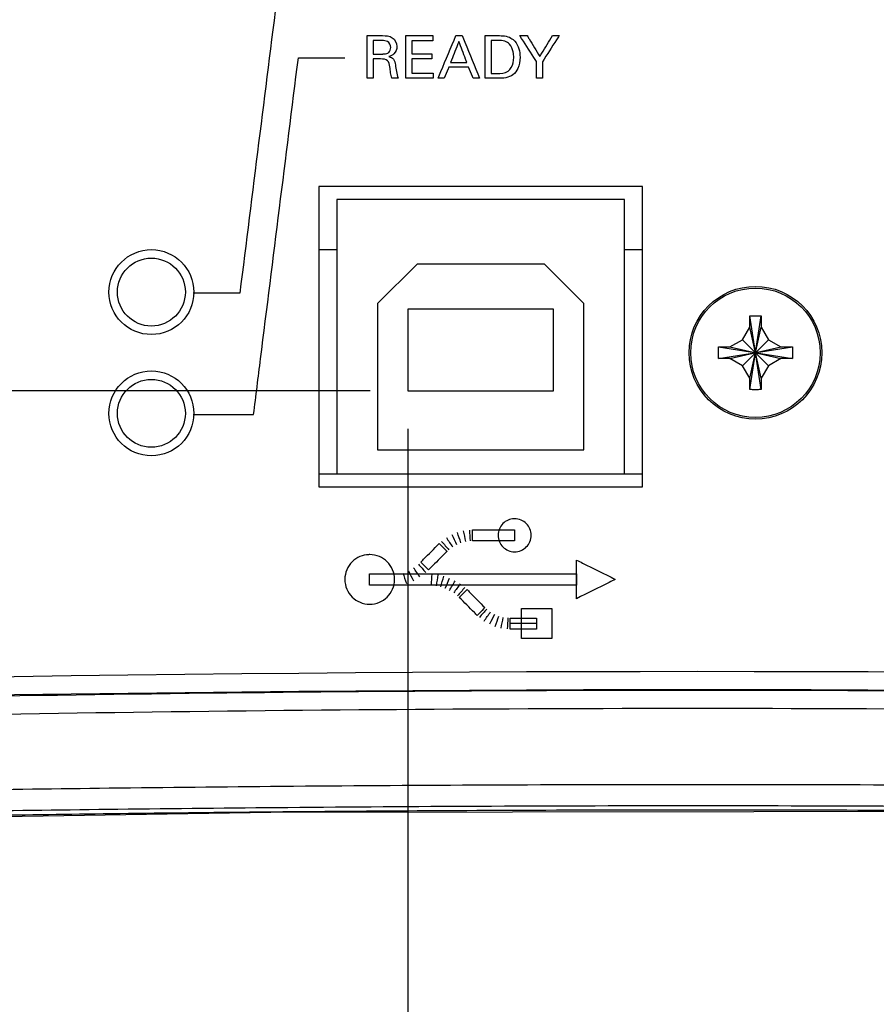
# Model space of a CAD drawing. Header units: inches. Extents: x 0 to 34, y 0 to 22.
# Tile 8 of 100: x 11.7 to 13.1, y 1.8 to 3.5. Entities that reach past the tile are written whole.
import ezdxf

# ---------------------------------------------------------------- set-up
doc = ezdxf.new("R2010")
doc.units = ezdxf.units.IN
doc.header["$LTSCALE"] = 1.87
doc.header["$MEASUREMENT"] = 0
doc.layers.get('0').update_dxf_attribs({"linetype": 'CONTINUOUS'})
doc.layers.add('DATUMCURVES', color=7, linetype='CONTINUOUS')
doc.layers.add('DIMENSIONS', color=7, linetype='CONTINUOUS')
doc.styles.get("Standard").update_dxf_attribs({"font": 'txt', "width": 0.8})
doc.dimstyles.new('DIMSTYLE_1', dxfattribs={"dimtxt": 0.125, "dimasz": 0.18, "dimexe": 0.18, "dimexo": 0.0625, "dimgap": 0.09, "dimtad": 0, "dimtih": 1, "dimtoh": 1, "dimdec": 3, "dimzin": 4, "dimdsep": 46, "dimtxsty": 'STANDARD', "dimblk": '_FILLED', "dimblk1": '_FILLED', "dimblk2": '_FILLED', "dimcen": 0.09, "dimadec": 0, "dimazin": 0, "dimtp": 0.001, "dimtm": 0.001, "dimtfac": 1, "dimtdec": 3, "dimtofl": 0, "dimtmove": 0, "dimatfit": 3, "dimldrblk": '_FILLED', "dimfxl": 1, "dimtolj": 1, "dimtzin": 4, "dimarcsym": 0})

# ---------------------------------------------------------------- blocks, each defined once
blk = doc.blocks.new('_FILLED')
at = {"color": 0, "linetype": 'BYBLOCK'}
blk.add_solid([(0, 0), (-1, 0.1736), (-1, -0.1736)], dxfattribs=at)
blk = doc.blocks.new('*D1')
at = {"layer": 'DIMENSIONS', "color": 2, "linetype": 'CONTINUOUS'}
for p, q in [((12.292, 2.8489), (8.5853, 2.8489)), ((8.7103, 2.8489), (8.7103, 2.5908)), ((8.7103, 2.073), (8.7103, 2.3408)), ((9.43, 2.073), (8.5853, 2.073))]:
    blk.add_line(p, q, dxfattribs=at)
at = {"layer": 'DIMENSIONS', "color": 2, "linetype": 'CONTINUOUS', "xscale": 0.18, "yscale": 0.18, "zscale": 0.18}
for p, rotation in [((8.7103, 2.8489), 90), ((8.7103, 2.073), 270)]:
    blk.add_blockref('_FILLED', p, dxfattribs=dict(at, rotation=rotation))
at = {"layer": 'DIMENSIONS', "color": 2, "linetype": 'CONTINUOUS', "width": 0.8}
for s, p in [('[', (8.6228, 2.4033)), (']', (9.2228, 2.4033)), ('.776', (8.0978, 2.4033)), ('19.71', (8.7228, 2.4033))]:
    blk.add_text(s, height=0.125, dxfattribs=at).set_placement(p)
blk = doc.blocks.new('*D3')
at = {"layer": 'DIMENSIONS', "color": 2, "linetype": 'CONTINUOUS'}
for p, q in [((12.3545, 2.7864), (12.3545, 1.0076)), ((9.3424, 2.1604), (9.3424, 1.0076)), ((9.3424, 1.1326), (10.1125, 1.1326)), ((12.3545, 1.1326), (11.5625, 1.1326))]:
    blk.add_line(p, q, dxfattribs=at)
at = {"layer": 'DIMENSIONS', "color": 2, "linetype": 'CONTINUOUS', "xscale": 0.18, "yscale": 0.18, "zscale": 0.18, "rotation": 180}
blk.add_blockref('_FILLED', (9.3424, 1.1326), dxfattribs=at)
at = {"layer": 'DIMENSIONS', "color": 2, "linetype": 'CONTINUOUS', "xscale": 0.18, "yscale": 0.18, "zscale": 0.18}
blk.add_blockref('_FILLED', (12.3545, 1.1326), dxfattribs=at)
at = {"layer": 'DIMENSIONS', "color": 2, "linetype": 'CONTINUOUS', "width": 0.8}
for s, p in [('[', (10.8, 1.0701)), (']', (11.4, 1.0701)), ('3.012', (10.175, 1.0701)), ('76.51', (10.9, 1.0701))]:
    blk.add_text(s, height=0.125, dxfattribs=at).set_placement(p)

msp = doc.modelspace()

# ---------------------------------------------------------------- linework, layer by layer
at = {"color": 7, "linetype": 'CONTINUOUS'}
for p, q in [((12.2075, 3.1859), (12.2075, 2.6909)), ((12.7415, 3.1859), (12.2075, 3.1859)), ((12.7415, 2.6909), (12.7415, 3.1859)), ((12.2375, 3.1649), (12.2375, 2.7119)), ((12.7115, 3.1649), (12.2375, 3.1649)), ((12.7115, 2.7119), (12.7115, 3.1649)), ((12.2075, 3.0819), (12.2375, 3.0819)), ((12.7115, 3.0819), (12.7415, 3.0819)), ((12.3695, 3.0579), (12.3045, 2.9929)), ((12.5795, 3.0579), (12.3695, 3.0579)), ((12.6445, 2.9929), (12.5795, 3.0579)), ((12.3045, 2.9929), (12.3045, 2.7519)), ((12.6445, 2.7519), (12.6445, 2.9929)), ((12.3545, 2.9839), (12.3545, 2.8489)), ((12.5945, 2.9839), (12.3545, 2.9839)), ((12.5945, 2.8489), (12.5945, 2.9839)), ((12.9369, 2.8511), (12.918, 2.9728)), ((12.918, 2.8511), (12.9369, 2.9728)), ((12.918, 2.9539), (12.918, 2.9722)), ((12.937, 2.9722), (12.937, 2.9539)), ((12.9061, 2.9333), (12.918, 2.9539)), ((12.937, 2.8699), (12.918, 2.9539)), ((12.918, 2.8699), (12.937, 2.9539)), ((12.937, 2.9539), (12.9489, 2.9333)), ((12.8855, 2.9214), (12.9061, 2.9333)), ((12.9061, 2.9333), (12.9489, 2.8905)), ((12.9061, 2.8905), (12.9489, 2.9333)), ((12.9489, 2.9333), (12.9695, 2.9214)), ((12.8666, 2.9025), (12.9883, 2.9214)), ((12.8666, 2.9214), (12.9883, 2.9025)), ((12.8672, 2.9214), (12.8855, 2.9214)), ((12.8855, 2.9024), (12.9695, 2.9214)), ((12.8855, 2.9214), (12.9695, 2.9024)), ((12.9695, 2.9214), (12.9877, 2.9214)), ((12.8855, 2.9024), (12.8672, 2.9024)), ((12.9061, 2.8905), (12.8855, 2.9024)), ((12.9695, 2.9024), (12.9489, 2.8905)), ((12.9877, 2.9024), (12.9695, 2.9024)), ((12.918, 2.8699), (12.9061, 2.8905)), ((12.9489, 2.8905), (12.937, 2.8699)), ((12.918, 2.8517), (12.918, 2.8699)), ((12.937, 2.8699), (12.937, 2.8517)), ((12.3545, 2.8489), (12.5945, 2.8489)), ((12.3045, 2.7519), (12.6445, 2.7519)), ((12.2075, 2.7119), (12.7415, 2.7119)), ((12.2075, 2.6909), (12.7415, 2.6909))]:
    msp.add_line(p, q, dxfattribs=at)
msp.add_lwpolyline([(11.1035, 2.1374), (12.1282, 2.1543), (13.323, 2.1559), (14.5595, 2.1373)], dxfattribs=at)
for centre, radius in [((11.9315, 3.0119), 0.07), ((11.9315, 3.0119), 0.056), ((12.9275, 2.9119), 0.1095), ((12.9275, 2.9119), 0.1067), ((11.9315, 2.8119), 0.07), ((11.9315, 2.8119), 0.056)]:
    msp.add_circle(centre, radius, dxfattribs=at)
for radius in [75.259, 75.229]:
    msp.add_arc((12.8315, -72.8731), radius, 87.713042, 92.286958, dxfattribs=at)
for points, knots in [([(12.918, 2.9728), (12.9201, 2.9729), (12.9243, 2.9729), (12.9306, 2.9729), (12.9348, 2.9729), (12.9369, 2.9728)], [0, 0, 0, 0, 0.332868, 0.667132, 1, 1, 1, 1]), ([(12.918, 2.9722), (12.918, 2.9723), (12.918, 2.9725), (12.918, 2.9727), (12.918, 2.9728)], [0, 0, 0, 0, 0.49984, 1, 1, 1, 1]), ([(12.9369, 2.9728), (12.9369, 2.9727), (12.937, 2.9725), (12.937, 2.9723), (12.937, 2.9722)], [0, 0, 0, 0, 0.500165, 1, 1, 1, 1]), ([(12.8665, 2.9119), (12.8665, 2.913), (12.8665, 2.9151), (12.8665, 2.9183), (12.8666, 2.9204), (12.8666, 2.9214)], [0, 0, 0, 0, 0.334934, 0.668179, 1, 1, 1, 1]), ([(12.8666, 2.9025), (12.8666, 2.9035), (12.8665, 2.9056), (12.8665, 2.9088), (12.8665, 2.9109), (12.8665, 2.9119)], [0, 0, 0, 0, 0.331742, 0.664995, 1, 1, 1, 1]), ([(12.8666, 2.9214), (12.8667, 2.9214), (12.8669, 2.9214), (12.8671, 2.9214), (12.8672, 2.9214)], [0, 0, 0, 0, 0.500165, 1, 1, 1, 1]), ([(12.9877, 2.9214), (12.9878, 2.9214), (12.988, 2.9214), (12.9882, 2.9214), (12.9883, 2.9214)], [0, 0, 0, 0, 0.49984, 1, 1, 1, 1]), ([(12.9883, 2.9214), (12.9884, 2.9204), (12.9884, 2.9183), (12.9885, 2.9151), (12.9885, 2.913), (12.9885, 2.9119)], [0, 0, 0, 0, 0.331742, 0.664995, 1, 1, 1, 1]), ([(12.9885, 2.9119), (12.9885, 2.9109), (12.9885, 2.9088), (12.9884, 2.9056), (12.9884, 2.9035), (12.9883, 2.9025)], [0, 0, 0, 0, 0.334934, 0.668179, 1, 1, 1, 1]), ([(12.8672, 2.9024), (12.8671, 2.9024), (12.8669, 2.9024), (12.8667, 2.9025), (12.8666, 2.9025)], [0, 0, 0, 0, 0.49984, 1, 1, 1, 1]), ([(12.9883, 2.9025), (12.9882, 2.9025), (12.988, 2.9024), (12.9878, 2.9024), (12.9877, 2.9024)], [0, 0, 0, 0, 0.500165, 1, 1, 1, 1]), ([(12.918, 2.8511), (12.918, 2.8512), (12.918, 2.8514), (12.918, 2.8516), (12.918, 2.8517)], [0, 0, 0, 0, 0.500165, 1, 1, 1, 1]), ([(12.9369, 2.8511), (12.9348, 2.851), (12.9306, 2.8509), (12.9243, 2.8509), (12.9201, 2.851), (12.918, 2.8511)], [0, 0, 0, 0, 0.332868, 0.667132, 1, 1, 1, 1]), ([(12.937, 2.8517), (12.937, 2.8516), (12.937, 2.8514), (12.9369, 2.8512), (12.9369, 2.8511)], [0, 0, 0, 0, 0.49984, 1, 1, 1, 1]), ([(10.8472, 2.3266), (11.1776, 2.3362), (11.8389, 2.3507), (12.8315, 2.3579), (13.824, 2.3507), (14.4854, 2.3362), (14.8158, 2.3266)], [0, 0, 0, 0, 0.249822, 0.5, 0.750177, 1, 1, 1, 1]), ([(10.8503, 2.2966), (11.1802, 2.3062), (11.8405, 2.3207), (12.8315, 2.3279), (13.8224, 2.3207), (14.4827, 2.3062), (14.8126, 2.2966)], [0, 0, 0, 0, 0.249823, 0.499999, 0.750177, 1, 1, 1, 1]), ([(14.8126, 2.1607), (14.7597, 2.1656), (14.6473, 2.174), (14.4667, 2.1825), (14.2624, 2.1876), (14.0313, 2.1903), (13.7713, 2.194), (13.4797, 2.1969), (13.1566, 2.199), (12.8145, 2.1997), (12.4743, 2.1988), (12.1574, 2.1967), (11.8721, 2.1937), (11.618, 2.1902), (11.3922, 2.1874), (11.1919, 2.1823), (11.0141, 2.1739), (10.9029, 2.1655), (10.8503, 2.1607)], [0, 0, 0, 0, 0.040162, 0.085325, 0.13685, 0.194816, 0.260203, 0.333675, 0.415513, 0.504756, 0.592559, 0.673002, 0.744639, 0.808465, 0.865301, 0.915567, 0.960089, 1, 1, 1, 1]), ([(14.7913, 2.1404), (14.7387, 2.1416), (14.6266, 2.1442), (14.4468, 2.148), (14.2437, 2.1519), (14.0145, 2.1557), (13.7571, 2.1592), (13.4691, 2.162), (13.1509, 2.164), (12.8145, 2.1647), (12.48, 2.1639), (12.1677, 2.1618), (11.886, 2.1589), (11.6345, 2.1555), (11.4105, 2.1517), (11.2115, 2.1479), (11.0347, 2.1441), (10.9239, 2.1416), (10.8716, 2.1404)], [0, 0, 0, 0, 0.040322, 0.085817, 0.137601, 0.195772, 0.261224, 0.334588, 0.416184, 0.504762, 0.592019, 0.672186, 0.743759, 0.807633, 0.864651, 0.915198, 0.959967, 1, 1, 1, 1]), ([(12.1206, 2.1542), (12.106, 2.154), (12.0164, 2.1532), (11.8582, 2.1514), (11.6513, 2.1484), (11.4596, 2.145), (11.2787, 2.1413), (11.1612, 2.1387), (11.1035, 2.1374)], [0, 0, 0, 0, 0.043036, 0.264245, 0.466557, 0.653413, 0.82957, 1, 1, 1, 1]), ([(13.3033, 2.1561), (13.2526, 2.1564), (13.1043, 2.1572), (12.8639, 2.1577), (12.5872, 2.1573), (12.3466, 2.1561), (12.1982, 2.1549), (12.1368, 2.1543)], [0, 0, 0, 0, 0.130555, 0.381347, 0.618317, 0.842115, 1, 1, 1, 1])]:
    msp.add_open_spline(points, degree=3, knots=knots, dxfattribs=at)
msp.add_open_spline([(12.1368, 2.1543), (12.1314, 2.1543), (12.126, 2.1542), (12.1206, 2.1542)], degree=3, dxfattribs=at)
at = {"layer": 'DATUMCURVES', "color": 40, "linetype": 'CONTINUOUS'}
for points, knots in [([(12.151, 3.5982, 5.187), (12.1472, 3.5676, 5.187), (12.1226, 3.3715, 5.187), (12.098, 3.1755, 5.187), (12.0773, 3.0101, 5.187)], [0, 0, 0, 0, 0.15625, 1, 1, 1, 1]), ([(12.2874, 3.4349, 5.187), (12.2887, 3.4349, 5.187), (12.2971, 3.4349, 5.187), (12.3055, 3.4349, 5.187), (12.3125, 3.4349, 5.187)], [0, 0, 0, 0, 0.15625, 1, 1, 1, 1]), ([(12.2874, 3.3647, 5.187), (12.2874, 3.3683, 5.187), (12.2874, 3.3917, 5.187), (12.2874, 3.4151, 5.187), (12.2874, 3.4349, 5.187)], [0, 0, 0, 0, 0.15625, 1, 1, 1, 1]), ([(12.3122, 3.4267, 5.187), (12.3114, 3.4267, 5.187), (12.3063, 3.4267, 5.187), (12.3012, 3.4267, 5.187), (12.2969, 3.4267, 5.187)], [0, 0, 0, 0, 0.15625, 1, 1, 1, 1]), ([(12.2969, 3.4267, 5.187), (12.2969, 3.4255, 5.187), (12.2969, 3.4182, 5.187), (12.2969, 3.4108, 5.187), (12.2969, 3.4046, 5.187)], [0, 0, 0, 0, 0.15625, 1, 1, 1, 1]), ([(12.3262, 3.4153, 5.187), (12.3262, 3.4191, 5.187), (12.3223, 3.4266, 5.187), (12.3151, 3.4267, 5.187), (12.3122, 3.4267, 5.187)], [0, 0, 0, 0, 0.570502, 1, 1, 1, 1]), ([(12.3125, 3.4349, 5.187), (12.318, 3.4349, 5.187), (12.33, 3.4343, 5.187), (12.3388, 3.4182, 5.187), (12.3334, 3.4047, 5.187), (12.3262, 3.4011, 5.187), (12.3232, 3.4003, 5.187)], [0, 0, 0, 0, 0.296451, 0.589119, 0.830147, 1, 1, 1, 1]), ([(12.3513, 3.4349, 5.187), (12.3536, 3.4349, 5.187), (12.3683, 3.4349, 5.187), (12.383, 3.4349, 5.187), (12.3953, 3.4349, 5.187)], [0, 0, 0, 0, 0.15625, 1, 1, 1, 1]), ([(12.3513, 3.3647, 5.187), (12.3513, 3.3683, 5.187), (12.3513, 3.3917, 5.187), (12.3513, 3.4151, 5.187), (12.3513, 3.4349, 5.187)], [0, 0, 0, 0, 0.15625, 1, 1, 1, 1]), ([(12.4042, 3.3647, 5.187), (12.4057, 3.3683, 5.187), (12.4156, 3.3917, 5.187), (12.4254, 3.4151, 5.187), (12.4337, 3.4349, 5.187)], [0, 0, 0, 0, 0.15625, 1, 1, 1, 1]), ([(12.4337, 3.4349, 5.187), (12.4343, 3.4349, 5.187), (12.4377, 3.4349, 5.187), (12.4412, 3.4349, 5.187), (12.4441, 3.4349, 5.187)], [0, 0, 0, 0, 0.15625, 1, 1, 1, 1]), ([(12.4441, 3.4349, 5.187), (12.4456, 3.4312, 5.187), (12.4551, 3.4078, 5.187), (12.4645, 3.3844, 5.187), (12.4725, 3.3647, 5.187)], [0, 0, 0, 0, 0.15625, 1, 1, 1, 1]), ([(12.4821, 3.4349, 5.187), (12.4831, 3.4349, 5.187), (12.4899, 3.4349, 5.187), (12.4967, 3.4349, 5.187), (12.5024, 3.4349, 5.187)], [0, 0, 0, 0, 0.15625, 1, 1, 1, 1]), ([(12.4821, 3.3647, 5.187), (12.4821, 3.3683, 5.187), (12.4821, 3.3917, 5.187), (12.4821, 3.4151, 5.187), (12.4821, 3.4349, 5.187)], [0, 0, 0, 0, 0.15625, 1, 1, 1, 1]), ([(12.5034, 3.4268, 5.187), (12.5028, 3.4268, 5.187), (12.4989, 3.4268, 5.187), (12.4951, 3.4268, 5.187), (12.4918, 3.4268, 5.187)], [0, 0, 0, 0, 0.15625, 1, 1, 1, 1]), ([(12.4918, 3.4268, 5.187), (12.4918, 3.424, 5.187), (12.4918, 3.4059, 5.187), (12.4918, 3.3879, 5.187), (12.4918, 3.3726, 5.187)], [0, 0, 0, 0, 0.15625, 1, 1, 1, 1]), ([(12.5024, 3.4349, 5.187), (12.5098, 3.4349, 5.187), (12.5208, 3.4346, 5.187), (12.5289, 3.4278, 5.187), (12.5307, 3.4257, 5.187)], [0, 0, 0, 0, 0.728727, 1, 1, 1, 1]), ([(12.5289, 3.3988, 5.187), (12.5289, 3.4019, 5.187), (12.5282, 3.4095, 5.187), (12.5242, 3.4203, 5.187), (12.514, 3.4267, 5.187), (12.5071, 3.4268, 5.187), (12.5034, 3.4268, 5.187)], [0, 0, 0, 0, 0.212844, 0.535281, 0.747975, 1, 1, 1, 1]), ([(12.5664, 3.3923, 5.187), (12.565, 3.3945, 5.187), (12.5559, 3.4087, 5.187), (12.5467, 3.4229, 5.187), (12.539, 3.4349, 5.187)], [0, 0, 0, 0, 0.15625, 1, 1, 1, 1]), ([(12.539, 3.4349, 5.187), (12.5397, 3.4349, 5.187), (12.5437, 3.4349, 5.187), (12.5477, 3.4349, 5.187), (12.5511, 3.4349, 5.187)], [0, 0, 0, 0, 0.15625, 1, 1, 1, 1]), ([(12.5511, 3.4349, 5.187), (12.5522, 3.4331, 5.187), (12.5591, 3.4216, 5.187), (12.566, 3.4101, 5.187), (12.5718, 3.4004, 5.187)], [0, 0, 0, 0, 0.15625, 1, 1, 1, 1]), ([(12.5718, 3.4004, 5.187), (12.5729, 3.4022, 5.187), (12.5799, 3.4137, 5.187), (12.5869, 3.4252, 5.187), (12.5928, 3.4349, 5.187)], [0, 0, 0, 0, 0.15625, 1, 1, 1, 1]), ([(12.6037, 3.4349, 5.187), (12.6023, 3.4326, 5.187), (12.5931, 3.4183, 5.187), (12.584, 3.4039, 5.187), (12.5763, 3.3918, 5.187)], [0, 0, 0, 0, 0.15625, 1, 1, 1, 1]), ([(12.5928, 3.4349, 5.187), (12.5934, 3.4349, 5.187), (12.597, 3.4349, 5.187), (12.6006, 3.4349, 5.187), (12.6037, 3.4349, 5.187)], [0, 0, 0, 0, 0.15625, 1, 1, 1, 1]), ([(12.3215, 3.4062, 5.187), (12.3219, 3.4064, 5.187), (12.3248, 3.4085, 5.187), (12.3262, 3.4124, 5.187), (12.3262, 3.4153, 5.187)], [0, 0, 0, 0, 0.153665, 1, 1, 1, 1]), ([(12.3953, 3.4266, 5.187), (12.3935, 3.4266, 5.187), (12.3821, 3.4266, 5.187), (12.3707, 3.4266, 5.187), (12.361, 3.4266, 5.187)], [0, 0, 0, 0, 0.15625, 1, 1, 1, 1]), ([(12.361, 3.4266, 5.187), (12.361, 3.4255, 5.187), (12.361, 3.4182, 5.187), (12.361, 3.4109, 5.187), (12.361, 3.4047, 5.187)], [0, 0, 0, 0, 0.15625, 1, 1, 1, 1]), ([(12.4385, 3.4252, 5.187), (12.4378, 3.4234, 5.187), (12.4333, 3.412, 5.187), (12.4287, 3.4005, 5.187), (12.4249, 3.3908, 5.187)], [0, 0, 0, 0, 0.15625, 1, 1, 1, 1]), ([(12.4514, 3.3908, 5.187), (12.4508, 3.3926, 5.187), (12.4465, 3.4041, 5.187), (12.4421, 3.4156, 5.187), (12.4385, 3.4252, 5.187)], [0, 0, 0, 0, 0.15625, 1, 1, 1, 1]), ([(12.5307, 3.4257, 5.187), (12.5337, 3.4222, 5.187), (12.5382, 3.4135, 5.187), (12.5401, 3.3977, 5.187), (12.5374, 3.3821, 5.187), (12.5285, 3.3695, 5.187), (12.5156, 3.3644, 5.187), (12.5065, 3.3647, 5.187), (12.5018, 3.3647, 5.187)], [0, 0, 0, 0, 0.161587, 0.32567, 0.542275, 0.690951, 0.836686, 1, 1, 1, 1]), ([(12.1001, 2.8101, 5.187), (12.1039, 2.8407, 5.187), (12.1285, 3.0368, 5.187), (12.1531, 3.2328, 5.187), (12.1738, 3.3982, 5.187)], [0, 0, 0, 0, 0.15625, 1, 1, 1, 1]), ([(12.1738, 3.3982, 5.187), (12.1778, 3.3982, 5.187), (12.2034, 3.3982, 5.187), (12.229, 3.3982, 5.187), (12.2505, 3.3982, 5.187)], [0, 0, 0, 0, 0.15625, 1, 1, 1, 1]), ([(12.2969, 3.4046, 5.187), (12.2977, 3.4046, 5.187), (12.3028, 3.4046, 5.187), (12.3079, 3.4046, 5.187), (12.3122, 3.4046, 5.187)], [0, 0, 0, 0, 0.15625, 1, 1, 1, 1]), ([(12.3093, 3.3964, 5.187), (12.3087, 3.3964, 5.187), (12.3046, 3.3964, 5.187), (12.3005, 3.3964, 5.187), (12.297, 3.3964, 5.187)], [0, 0, 0, 0, 0.15625, 1, 1, 1, 1]), ([(12.297, 3.3964, 5.187), (12.297, 3.3947, 5.187), (12.297, 3.3841, 5.187), (12.297, 3.3736, 5.187), (12.297, 3.3647, 5.187)], [0, 0, 0, 0, 0.15625, 1, 1, 1, 1]), ([(12.3279, 3.3647, 5.187), (12.3269, 3.3676, 5.187), (12.3258, 3.3739, 5.187), (12.3247, 3.3834, 5.187), (12.3228, 3.3959, 5.187), (12.3133, 3.3964, 5.187), (12.3093, 3.3964, 5.187)], [0, 0, 0, 0, 0.220589, 0.450473, 0.714055, 1, 1, 1, 1]), ([(12.3122, 3.4046, 5.187), (12.3127, 3.4046, 5.187), (12.3158, 3.4047, 5.187), (12.3192, 3.4048, 5.187), (12.3215, 3.4062, 5.187)], [0, 0, 0, 0, 0.162276, 1, 1, 1, 1]), ([(12.3232, 3.4003, 5.187), (12.326, 3.3995, 5.187), (12.3322, 3.3968, 5.187), (12.3335, 3.39, 5.187), (12.3339, 3.3867, 5.187)], [0, 0, 0, 0, 0.463421, 1, 1, 1, 1]), ([(12.361, 3.4047, 5.187), (12.3627, 3.4047, 5.187), (12.3736, 3.4047, 5.187), (12.3845, 3.4047, 5.187), (12.3937, 3.4047, 5.187)], [0, 0, 0, 0, 0.15625, 1, 1, 1, 1]), ([(12.3937, 3.3966, 5.187), (12.392, 3.3966, 5.187), (12.3811, 3.3966, 5.187), (12.3702, 3.3966, 5.187), (12.361, 3.3966, 5.187)], [0, 0, 0, 0, 0.15625, 1, 1, 1, 1]), ([(12.361, 3.3966, 5.187), (12.361, 3.3953, 5.187), (12.361, 3.3876, 5.187), (12.361, 3.3798, 5.187), (12.361, 3.3732, 5.187)], [0, 0, 0, 0, 0.15625, 1, 1, 1, 1]), ([(12.5197, 3.3765, 5.187), (12.5217, 3.3781, 5.187), (12.5274, 3.3844, 5.187), (12.5289, 3.3931, 5.187), (12.5289, 3.3988, 5.187)], [0, 0, 0, 0, 0.313043, 1, 1, 1, 1]), ([(12.4218, 3.3829, 5.187), (12.4214, 3.382, 5.187), (12.4189, 3.3759, 5.187), (12.4163, 3.3698, 5.187), (12.4142, 3.3647, 5.187)], [0, 0, 0, 0, 0.15625, 1, 1, 1, 1]), ([(12.4544, 3.3829, 5.187), (12.4527, 3.3829, 5.187), (12.4418, 3.3829, 5.187), (12.4309, 3.3829, 5.187), (12.4218, 3.3829, 5.187)], [0, 0, 0, 0, 0.15625, 1, 1, 1, 1]), ([(12.4249, 3.3908, 5.187), (12.4263, 3.3908, 5.187), (12.4351, 3.3908, 5.187), (12.444, 3.3908, 5.187), (12.4514, 3.3908, 5.187)], [0, 0, 0, 0, 0.15625, 1, 1, 1, 1]), ([(12.4619, 3.3647, 5.187), (12.4615, 3.3656, 5.187), (12.459, 3.3717, 5.187), (12.4565, 3.3778, 5.187), (12.4544, 3.3829, 5.187)], [0, 0, 0, 0, 0.15625, 1, 1, 1, 1]), ([(12.5664, 3.3647, 5.187), (12.5664, 3.3661, 5.187), (12.5664, 3.3753, 5.187), (12.5664, 3.3845, 5.187), (12.5664, 3.3923, 5.187)], [0, 0, 0, 0, 0.15625, 1, 1, 1, 1]), ([(12.5763, 3.3918, 5.187), (12.5763, 3.3904, 5.187), (12.5763, 3.3813, 5.187), (12.5763, 3.3723, 5.187), (12.5763, 3.3647, 5.187)], [0, 0, 0, 0, 0.15625, 1, 1, 1, 1]), ([(12.297, 3.3647, 5.187), (12.2965, 3.3647, 5.187), (12.2933, 3.3647, 5.187), (12.2901, 3.3647, 5.187), (12.2874, 3.3647, 5.187)], [0, 0, 0, 0, 0.15625, 1, 1, 1, 1]), ([(12.3383, 3.3647, 5.187), (12.3377, 3.3647, 5.187), (12.3343, 3.3647, 5.187), (12.3308, 3.3647, 5.187), (12.3279, 3.3647, 5.187)], [0, 0, 0, 0, 0.15625, 1, 1, 1, 1]), ([(12.3961, 3.3647, 5.187), (12.3938, 3.3647, 5.187), (12.3788, 3.3647, 5.187), (12.3639, 3.3647, 5.187), (12.3513, 3.3647, 5.187)], [0, 0, 0, 0, 0.15625, 1, 1, 1, 1]), ([(12.361, 3.3732, 5.187), (12.3628, 3.3732, 5.187), (12.3745, 3.3732, 5.187), (12.3862, 3.3732, 5.187), (12.3961, 3.3732, 5.187)], [0, 0, 0, 0, 0.15625, 1, 1, 1, 1]), ([(12.4142, 3.3647, 5.187), (12.4137, 3.3647, 5.187), (12.4103, 3.3647, 5.187), (12.407, 3.3647, 5.187), (12.4042, 3.3647, 5.187)], [0, 0, 0, 0, 0.15625, 1, 1, 1, 1]), ([(12.4725, 3.3647, 5.187), (12.472, 3.3647, 5.187), (12.4684, 3.3647, 5.187), (12.4649, 3.3647, 5.187), (12.4619, 3.3647, 5.187)], [0, 0, 0, 0, 0.15625, 1, 1, 1, 1]), ([(12.5018, 3.3647, 5.187), (12.5008, 3.3647, 5.187), (12.4942, 3.3647, 5.187), (12.4876, 3.3647, 5.187), (12.4821, 3.3647, 5.187)], [0, 0, 0, 0, 0.15625, 1, 1, 1, 1]), ([(12.4918, 3.3726, 5.187), (12.4923, 3.3726, 5.187), (12.4955, 3.3726, 5.187), (12.4986, 3.3726, 5.187), (12.5013, 3.3726, 5.187)], [0, 0, 0, 0, 0.15625, 1, 1, 1, 1]), ([(12.5763, 3.3647, 5.187), (12.5758, 3.3647, 5.187), (12.5725, 3.3647, 5.187), (12.5692, 3.3647, 5.187), (12.5664, 3.3647, 5.187)], [0, 0, 0, 0, 0.15625, 1, 1, 1, 1]), ([(12.0773, 3.0101, 5.187), (12.0733, 3.0101, 5.187), (12.0477, 3.0101, 5.187), (12.0221, 3.0101, 5.187), (12.0005, 3.0101, 5.187)], [0, 0, 0, 0, 0.15625, 1, 1, 1, 1]), ([(12.0005, 2.8101, 5.187), (12.0057, 2.8101, 5.187), (12.0389, 2.8101, 5.187), (12.0721, 2.8101, 5.187), (12.1001, 2.8101, 5.187)], [0, 0, 0, 0, 0.15625, 1, 1, 1, 1]), ([(12.5291, 2.6381, 5.187), (12.5259, 2.638, 5.187), (12.519, 2.6364, 5.187), (12.5106, 2.6306, 5.187), (12.5046, 2.6218, 5.187), (12.5023, 2.6108, 5.187), (12.5046, 2.5998, 5.187), (12.5106, 2.5911, 5.187), (12.5194, 2.5851, 5.187), (12.5267, 2.5835, 5.187), (12.5304, 2.5835, 5.187)], [0, 0, 0, 0, 0.112787, 0.239672, 0.366557, 0.493442, 0.620081, 0.746721, 0.87336, 1, 1, 1, 1]), ([(12.5304, 2.5835, 5.187), (12.534, 2.5835, 5.187), (12.5414, 2.5851, 5.187), (12.5501, 2.5911, 5.187), (12.5562, 2.5998, 5.187), (12.5584, 2.6108, 5.187), (12.5562, 2.6218, 5.187), (12.5501, 2.6306, 5.187), (12.5414, 2.6366, 5.187), (12.5336, 2.6382, 5.187), (12.5295, 2.6381, 5.187), (12.5291, 2.6381, 5.187)], [0, 0, 0, 0, 0.123167, 0.246334, 0.369501, 0.492668, 0.616073, 0.739479, 0.862884, 0.98629, 1, 1, 1, 1]), ([(12.4609, 2.6198, 5.187), (12.4627, 2.6198, 5.187), (12.4743, 2.6198, 5.187), (12.4858, 2.6198, 5.187), (12.4956, 2.6198, 5.187)], [0, 0, 0, 0, 0.15625, 1, 1, 1, 1]), ([(12.4609, 2.6108, 5.187), (12.4609, 2.6113, 5.187), (12.4609, 2.6143, 5.187), (12.4609, 2.6173, 5.187), (12.4609, 2.6198, 5.187)], [0, 0, 0, 0, 0.15625, 1, 1, 1, 1]), ([(12.4956, 2.6198, 5.187), (12.4974, 2.6198, 5.187), (12.509, 2.6198, 5.187), (12.5206, 2.6198, 5.187), (12.5304, 2.6198, 5.187)], [0, 0, 0, 0, 0.15625, 1, 1, 1, 1]), ([(12.5304, 2.6198, 5.187), (12.5304, 2.6193, 5.187), (12.5304, 2.6163, 5.187), (12.5304, 2.6133, 5.187), (12.5304, 2.6108, 5.187)], [0, 0, 0, 0, 0.15625, 1, 1, 1, 1]), ([(12.4609, 2.6019, 5.187), (12.4609, 2.6023, 5.187), (12.4609, 2.6053, 5.187), (12.4609, 2.6083, 5.187), (12.4609, 2.6108, 5.187)], [0, 0, 0, 0, 0.15625, 1, 1, 1, 1]), ([(12.4956, 2.6019, 5.187), (12.4938, 2.6019, 5.187), (12.4822, 2.6019, 5.187), (12.4706, 2.6019, 5.187), (12.4609, 2.6019, 5.187)], [0, 0, 0, 0, 0.15625, 1, 1, 1, 1]), ([(12.5304, 2.6019, 5.187), (12.5286, 2.6019, 5.187), (12.517, 2.6019, 5.187), (12.5054, 2.6019, 5.187), (12.4956, 2.6019, 5.187)], [0, 0, 0, 0, 0.15625, 1, 1, 1, 1]), ([(12.5304, 2.6108, 5.187), (12.5304, 2.6103, 5.187), (12.5304, 2.6074, 5.187), (12.5304, 2.6044, 5.187), (12.5304, 2.6019, 5.187)], [0, 0, 0, 0, 0.15625, 1, 1, 1, 1]), ([(12.3756, 2.5664, 5.187), (12.3772, 2.568, 5.187), (12.3873, 2.5783, 5.187), (12.3975, 2.5886, 5.187), (12.4061, 2.5972, 5.187)], [0, 0, 0, 0, 0.15625, 1, 1, 1, 1]), ([(12.419, 2.5843, 5.187), (12.4174, 2.5827, 5.187), (12.4072, 2.5726, 5.187), (12.3971, 2.5624, 5.187), (12.3885, 2.5539, 5.187)], [0, 0, 0, 0, 0.15625, 1, 1, 1, 1]), ([(12.4061, 2.5972, 5.187), (12.4067, 2.5966, 5.187), (12.411, 2.5922, 5.187), (12.4153, 2.5879, 5.187), (12.419, 2.5843, 5.187)], [0, 0, 0, 0, 0.15625, 1, 1, 1, 1]), ([(12.2896, 2.5788, 5.187), (12.2847, 2.5786, 5.187), (12.2744, 2.5763, 5.187), (12.2618, 2.5676, 5.187), (12.2528, 2.5544, 5.187), (12.2493, 2.5379, 5.187), (12.2528, 2.5214, 5.187), (12.2618, 2.5083, 5.187), (12.2749, 2.4993, 5.187), (12.2859, 2.497, 5.187), (12.2914, 2.497, 5.187)], [0, 0, 0, 0, 0.112676, 0.239437, 0.366197, 0.492958, 0.619718, 0.746479, 0.873239, 1, 1, 1, 1]), ([(12.2914, 2.497, 5.187), (12.2969, 2.497, 5.187), (12.3079, 2.4993, 5.187), (12.3211, 2.5083, 5.187), (12.3301, 2.5214, 5.187), (12.3335, 2.5379, 5.187), (12.3301, 2.5544, 5.187), (12.3211, 2.5676, 5.187), (12.3079, 2.5766, 5.187), (12.2963, 2.579, 5.187), (12.2902, 2.5789, 5.187), (12.2896, 2.5788, 5.187)], [0, 0, 0, 0, 0.123286, 0.246571, 0.369857, 0.493143, 0.616428, 0.739714, 0.863, 0.986286, 1, 1, 1, 1]), ([(12.3885, 2.5539, 5.187), (12.3878, 2.5545, 5.187), (12.3835, 2.5587, 5.187), (12.3792, 2.5629, 5.187), (12.3756, 2.5664, 5.187)], [0, 0, 0, 0, 0.15625, 1, 1, 1, 1]), ([(12.6325, 2.5062, 5.187), (12.6325, 2.5095, 5.187), (12.6325, 2.5308, 5.187), (12.6325, 2.5521, 5.187), (12.6325, 2.57, 5.187)], [0, 0, 0, 0, 0.15625, 1, 1, 1, 1]), ([(12.6325, 2.57, 5.187), (12.6358, 2.5683, 5.187), (12.657, 2.5577, 5.187), (12.6783, 2.5471, 5.187), (12.6962, 2.5381, 5.187)], [0, 0, 0, 0, 0.15625, 1, 1, 1, 1]), ([(12.2914, 2.5379, 5.187), (12.2914, 2.5384, 5.187), (12.2914, 2.5414, 5.187), (12.2914, 2.5445, 5.187), (12.2914, 2.5471, 5.187)], [0, 0, 0, 0, 0.15625, 1, 1, 1, 1]), ([(12.2914, 2.5471, 5.187), (12.3003, 2.5471, 5.187), (12.3571, 2.5471, 5.187), (12.414, 2.5471, 5.187), (12.4619, 2.5471, 5.187)], [0, 0, 0, 0, 0.15625, 1, 1, 1, 1]), ([(12.2914, 2.5288, 5.187), (12.2914, 2.5293, 5.187), (12.2914, 2.5323, 5.187), (12.2914, 2.5354, 5.187), (12.2914, 2.5379, 5.187)], [0, 0, 0, 0, 0.15625, 1, 1, 1, 1]), ([(12.4619, 2.5471, 5.187), (12.4708, 2.5471, 5.187), (12.5277, 2.5471, 5.187), (12.5845, 2.5471, 5.187), (12.6325, 2.5471, 5.187)], [0, 0, 0, 0, 0.15625, 1, 1, 1, 1]), ([(12.6325, 2.5471, 5.187), (12.6325, 2.5466, 5.187), (12.6325, 2.5435, 5.187), (12.6325, 2.5405, 5.187), (12.6325, 2.5379, 5.187)], [0, 0, 0, 0, 0.15625, 1, 1, 1, 1]), ([(12.6962, 2.5381, 5.187), (12.6929, 2.5364, 5.187), (12.6717, 2.5258, 5.187), (12.6504, 2.5152, 5.187), (12.6325, 2.5062, 5.187)], [0, 0, 0, 0, 0.15625, 1, 1, 1, 1]), ([(12.6325, 2.5379, 5.187), (12.6325, 2.5374, 5.187), (12.6325, 2.5344, 5.187), (12.6325, 2.5314, 5.187), (12.6325, 2.5288, 5.187)], [0, 0, 0, 0, 0.15625, 1, 1, 1, 1]), ([(12.4619, 2.5288, 5.187), (12.4531, 2.5288, 5.187), (12.3962, 2.5288, 5.187), (12.3394, 2.5288, 5.187), (12.2914, 2.5288, 5.187)], [0, 0, 0, 0, 0.15625, 1, 1, 1, 1]), ([(12.439, 2.5084, 5.187), (12.4397, 2.509, 5.187), (12.444, 2.5133, 5.187), (12.4483, 2.5176, 5.187), (12.4519, 2.5213, 5.187)], [0, 0, 0, 0, 0.15625, 1, 1, 1, 1]), ([(12.4519, 2.5213, 5.187), (12.4534, 2.5197, 5.187), (12.4632, 2.5098, 5.187), (12.473, 2.4999, 5.187), (12.4813, 2.4915, 5.187)], [0, 0, 0, 0, 0.15625, 1, 1, 1, 1]), ([(12.6325, 2.5288, 5.187), (12.6236, 2.5288, 5.187), (12.5667, 2.5288, 5.187), (12.5099, 2.5288, 5.187), (12.4619, 2.5288, 5.187)], [0, 0, 0, 0, 0.15625, 1, 1, 1, 1]), ([(12.4688, 2.4786, 5.187), (12.4672, 2.4802, 5.187), (12.4573, 2.4901, 5.187), (12.4474, 2.5, 5.187), (12.439, 2.5084, 5.187)], [0, 0, 0, 0, 0.15625, 1, 1, 1, 1]), ([(12.4813, 2.4915, 5.187), (12.4806, 2.4909, 5.187), (12.4765, 2.4866, 5.187), (12.4723, 2.4823, 5.187), (12.4688, 2.4786, 5.187)], [0, 0, 0, 0, 0.15625, 1, 1, 1, 1]), ([(12.5415, 2.4403, 5.187), (12.5415, 2.4429, 5.187), (12.5415, 2.4595, 5.187), (12.5415, 2.4761, 5.187), (12.5415, 2.4901, 5.187)], [0, 0, 0, 0, 0.15625, 1, 1, 1, 1]), ([(12.5415, 2.4901, 5.187), (12.5441, 2.4901, 5.187), (12.5608, 2.4901, 5.187), (12.5775, 2.4901, 5.187), (12.5916, 2.4901, 5.187)], [0, 0, 0, 0, 0.15625, 1, 1, 1, 1]), ([(12.5916, 2.4901, 5.187), (12.5916, 2.4875, 5.187), (12.5916, 2.4709, 5.187), (12.5916, 2.4543, 5.187), (12.5916, 2.4403, 5.187)], [0, 0, 0, 0, 0.15625, 1, 1, 1, 1]), ([(12.5232, 2.4743, 5.187), (12.5255, 2.4743, 5.187), (12.5399, 2.4743, 5.187), (12.5544, 2.4743, 5.187), (12.5665, 2.4743, 5.187)], [0, 0, 0, 0, 0.15625, 1, 1, 1, 1]), ([(12.5232, 2.4561, 5.187), (12.5232, 2.457, 5.187), (12.5232, 2.4631, 5.187), (12.5232, 2.4692, 5.187), (12.5232, 2.4743, 5.187)], [0, 0, 0, 0, 0.15625, 1, 1, 1, 1]), ([(12.5665, 2.4743, 5.187), (12.5665, 2.4734, 5.187), (12.5665, 2.4673, 5.187), (12.5665, 2.4612, 5.187), (12.5665, 2.4561, 5.187)], [0, 0, 0, 0, 0.15625, 1, 1, 1, 1]), ([(12.5665, 2.4561, 5.187), (12.5643, 2.4561, 5.187), (12.5498, 2.4561, 5.187), (12.5354, 2.4561, 5.187), (12.5232, 2.4561, 5.187)], [0, 0, 0, 0, 0.15625, 1, 1, 1, 1]), ([(12.5916, 2.4403, 5.187), (12.589, 2.4403, 5.187), (12.5723, 2.4403, 5.187), (12.5556, 2.4403, 5.187), (12.5415, 2.4403, 5.187)], [0, 0, 0, 0, 0.15625, 1, 1, 1, 1])]:
    msp.add_open_spline(points, degree=3, knots=knots, dxfattribs=at)
for points in [[(12.3953, 3.4349, 5.187), (12.3953, 3.4321, 5.187), (12.3953, 3.4294, 5.187), (12.3953, 3.4266, 5.187)], [(12.3937, 3.4047, 5.187), (12.3937, 3.402, 5.187), (12.3937, 3.3993, 5.187), (12.3937, 3.3966, 5.187)], [(12.3339, 3.3867, 5.187), (12.3348, 3.3793, 5.187), (12.3358, 3.3717, 5.187), (12.3383, 3.3647, 5.187)], [(12.3961, 3.3732, 5.187), (12.3961, 3.3704, 5.187), (12.3961, 3.3675, 5.187), (12.3961, 3.3647, 5.187)], [(12.5013, 3.3726, 5.187), (12.5076, 3.3726, 5.187), (12.5147, 3.3728, 5.187), (12.5197, 3.3765, 5.187)], [(12.4419, 2.5983, 5.187), (12.44, 2.604, 5.187), (12.4381, 2.6097, 5.187), (12.4361, 2.6155, 5.187)], [(12.4458, 2.6184, 5.187), (12.447, 2.6124, 5.187), (12.4482, 2.6064, 5.187), (12.4494, 2.6005, 5.187)], [(12.4558, 2.6194, 5.187), (12.4562, 2.6134, 5.187), (12.4566, 2.6075, 5.187), (12.4569, 2.6015, 5.187)], [(12.41, 2.6005, 5.187), (12.4141, 2.5959, 5.187), (12.4181, 2.5914, 5.187), (12.4222, 2.5868, 5.187)], [(12.4179, 2.6069, 5.187), (12.4214, 2.6017, 5.187), (12.4248, 2.5966, 5.187), (12.4283, 2.5915, 5.187)], [(12.4268, 2.6119, 5.187), (12.4295, 2.6064, 5.187), (12.4321, 2.6009, 5.187), (12.4347, 2.5954, 5.187)], [(12.3552, 2.5521, 5.187), (12.3579, 2.5467, 5.187), (12.3607, 2.5413, 5.187), (12.3634, 2.5359, 5.187)], [(12.3742, 2.542, 5.187), (12.3707, 2.5471, 5.187), (12.3672, 2.5521, 5.187), (12.3638, 2.5571, 5.187)], [(12.3717, 2.5632, 5.187), (12.3757, 2.5586, 5.187), (12.3798, 2.5541, 5.187), (12.3838, 2.5496, 5.187)], [(12.3462, 2.5485, 5.187), (12.3481, 2.5428, 5.187), (12.35, 2.537, 5.187), (12.3519, 2.5313, 5.187)], [(12.3932, 2.5288, 5.187), (12.3935, 2.5348, 5.187), (12.3939, 2.5407, 5.187), (12.3942, 2.5467, 5.187)], [(12.4039, 2.5456, 5.187), (12.4029, 2.5397, 5.187), (12.402, 2.5337, 5.187), (12.401, 2.5277, 5.187)], [(12.4086, 2.5259, 5.187), (12.4102, 2.5318, 5.187), (12.4119, 2.5376, 5.187), (12.4136, 2.5435, 5.187)], [(12.4161, 2.5234, 5.187), (12.4185, 2.529, 5.187), (12.4208, 2.5346, 5.187), (12.4232, 2.5403, 5.187)], [(12.4232, 2.5198, 5.187), (12.4262, 2.5252, 5.187), (12.4292, 2.5306, 5.187), (12.4322, 2.5359, 5.187)], [(12.4404, 2.5306, 5.187), (12.437, 2.5257, 5.187), (12.4335, 2.5208, 5.187), (12.43, 2.5159, 5.187)], [(12.4483, 2.5245, 5.187), (12.4443, 2.52, 5.187), (12.4402, 2.5154, 5.187), (12.4361, 2.5109, 5.187)], [(12.4845, 2.489, 5.187), (12.4805, 2.4845, 5.187), (12.4764, 2.4799, 5.187), (12.4723, 2.4754, 5.187)], [(12.4802, 2.4693, 5.187), (12.4837, 2.4743, 5.187), (12.4871, 2.4793, 5.187), (12.4906, 2.4844, 5.187)], [(12.497, 2.4804, 5.187), (12.4944, 2.475, 5.187), (12.4918, 2.4697, 5.187), (12.4892, 2.4643, 5.187)], [(12.4985, 2.4604, 5.187), (12.5004, 2.4661, 5.187), (12.5023, 2.4718, 5.187), (12.5042, 2.4776, 5.187)], [(12.5081, 2.4578, 5.187), (12.5093, 2.4637, 5.187), (12.5105, 2.4695, 5.187), (12.5117, 2.4754, 5.187)], [(12.5193, 2.4747, 5.187), (12.5189, 2.4686, 5.187), (12.5185, 2.4625, 5.187), (12.5182, 2.4564, 5.187)], [(12.5665, 2.4654, 5.187), (12.5521, 2.4654, 5.187), (12.5376, 2.4654, 5.187), (12.5232, 2.4654, 5.187)]]:
    msp.add_open_spline(points, degree=3, dxfattribs=at)

# ---------------------------------------------------------------- dimensions: what is measured, and where the dimension line sits
at = {"layer": 'DIMENSIONS', "color": 2, "linetype": 'CONTINUOUS'}
for base, p1, p2, angle, picture, middle in [((8.7103, 2.073), (12.292, 2.8489), (9.43, 2.073), 270, '*D1', (8.7103, 2.4658)), ((9.3424, 1.1326), (12.3545, 2.7864), (9.3424, 2.1604), 180, '*D3', (10.8375, 1.1326))]:
    dim = msp.add_linear_dim(base=base, p1=p1, p2=p2, angle=angle, dimstyle='DIMSTYLE_1', dxfattribs=at)
    dim.commit()
    dim.dimension.update_dxf_attribs({"geometry": picture, "text_midpoint": middle, "dimtype": 160})

doc.saveas('drawing.dxf')
